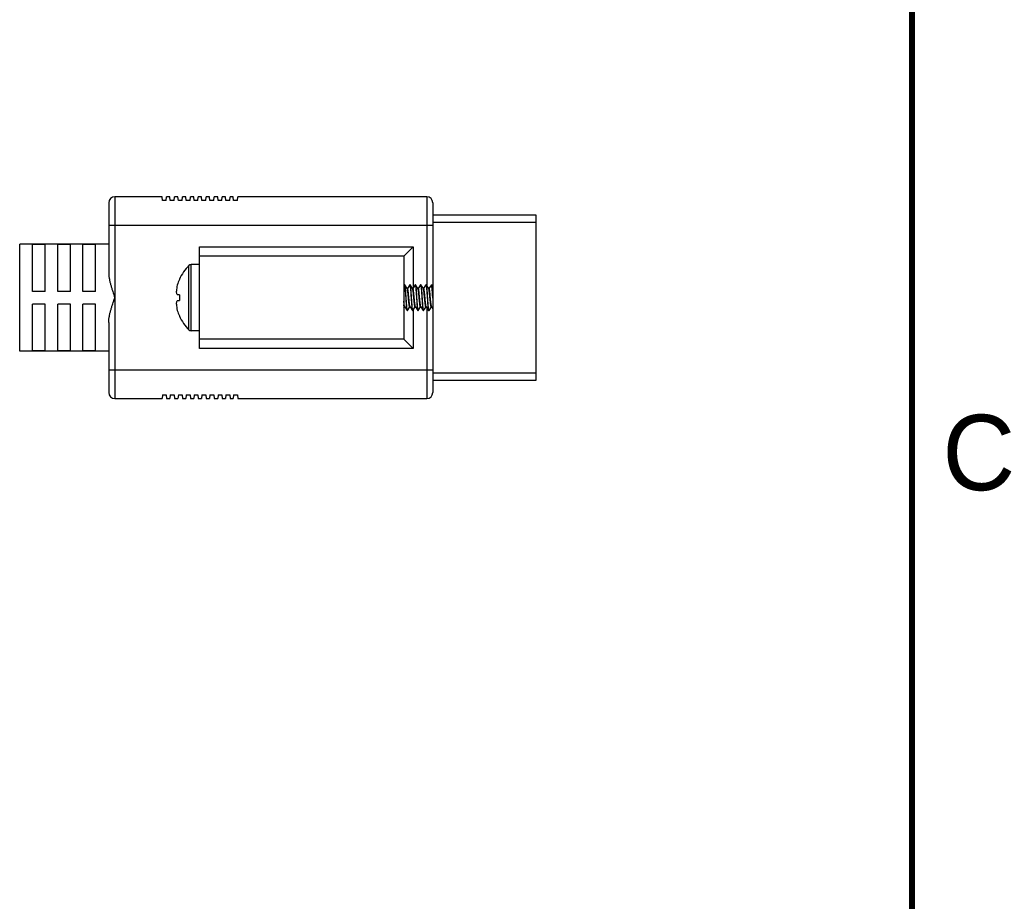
# Model space of a CAD drawing. Header units: inches. Extents: x 0 to 34, y 0 to 22.
# Tile 23 of 25: x 30.5 to 33.8, y 12.3 to 15.2. Entities that reach past the tile are written whole.
import ezdxf

# ---------------------------------------------------------------- set-up
doc = ezdxf.new("R2010")
doc.units = ezdxf.units.IN
doc.header["$MEASUREMENT"] = 0
doc.layers.add('OBJ', color=1, linetype='Continuous')
doc.styles.add('TEXTSTYLE_2', font='txt')

msp = doc.modelspace()

# ---------------------------------------------------------------- linework, layer by layer
at = {"color": 7, "linetype": 'Continuous', "const_width": 0.02}
msp.add_lwpolyline([(33.5, 0.5), (33.5, 21.5)], dxfattribs=at)
at = {"layer": 'OBJ'}
for p, q in [((30.8554, 14.5997), (30.8554, 13.9304)), ((31.0122, 14.5997), (30.8554, 14.5997)), ((31.0133, 14.5867), (31.0122, 14.5997)), ((31.0264, 14.5867), (31.0275, 14.5997)), ((31.0384, 14.5997), (31.0275, 14.5997)), ((31.0395, 14.5867), (31.0384, 14.5997)), ((31.0526, 14.5867), (31.0537, 14.5997)), ((31.0651, 14.5997), (31.0537, 14.5997)), ((31.0663, 14.5867), (31.0651, 14.5997)), ((31.0793, 14.5867), (31.0805, 14.5997)), ((31.091, 14.5997), (31.0805, 14.5997)), ((31.0921, 14.5867), (31.091, 14.5997)), ((31.1052, 14.5867), (31.1063, 14.5997)), ((31.1172, 14.5997), (31.1063, 14.5997)), ((31.1184, 14.5867), (31.1172, 14.5997)), ((31.1314, 14.5867), (31.1325, 14.5997)), ((31.1435, 14.5997), (31.1325, 14.5997)), ((31.1447, 14.5867), (31.1435, 14.5997)), ((31.1577, 14.5867), (31.1589, 14.5997)), ((31.1699, 14.5997), (31.1589, 14.5997)), ((31.171, 14.5867), (31.1699, 14.5997)), ((31.1841, 14.5867), (31.1852, 14.5997)), ((31.1968, 14.5997), (31.1852, 14.5997)), ((31.1979, 14.5867), (31.1968, 14.5997)), ((31.2109, 14.5867), (31.2121, 14.5997)), ((31.2226, 14.5997), (31.2121, 14.5997)), ((31.2238, 14.5867), (31.2226, 14.5997)), ((31.2368, 14.5867), (31.238, 14.5997)), ((31.2485, 14.5997), (31.238, 14.5997)), ((31.2496, 14.5867), (31.2485, 14.5997)), ((31.2627, 14.5867), (31.2638, 14.5997)), ((31.8902, 14.5997), (31.2638, 14.5997)), ((31.8902, 14.5997), (31.8902, 14.3054)), ((30.8354, 14.5797), (30.8354, 14.3468)), ((31.0264, 14.5867), (31.0133, 14.5867)), ((31.0526, 14.5867), (31.0395, 14.5867)), ((31.0793, 14.5867), (31.0663, 14.5867)), ((31.1052, 14.5867), (31.0921, 14.5867)), ((31.1314, 14.5867), (31.1184, 14.5867)), ((31.1577, 14.5867), (31.1447, 14.5867)), ((31.1841, 14.5867), (31.171, 14.5867)), ((31.2109, 14.5867), (31.1979, 14.5867)), ((31.2368, 14.5867), (31.2238, 14.5867)), ((31.2627, 14.5867), (31.2496, 14.5867)), ((31.9102, 14.5797), (31.9102, 14.3021)), ((32.2528, 14.5386), (31.9102, 14.5386)), ((32.2528, 13.9914), (32.2528, 14.5386)), ((31.9102, 14.5047), (30.8354, 14.5047)), ((31.9102, 14.515), (32.2528, 14.515)), ((30.5401, 14.0878), (30.5401, 14.4422)), ((30.8354, 14.4422), (30.5401, 14.4422)), ((30.5821, 14.286), (30.5821, 14.4414)), ((30.6241, 14.4414), (30.5821, 14.4414)), ((30.6241, 14.286), (30.6241, 14.4414)), ((30.6661, 14.286), (30.6661, 14.4414)), ((30.7081, 14.4414), (30.6661, 14.4414)), ((30.7081, 14.286), (30.7081, 14.4414)), ((30.7501, 14.286), (30.7501, 14.4414)), ((30.7921, 14.4414), (30.7501, 14.4414)), ((30.7921, 14.286), (30.7921, 14.4414)), ((31.1366, 14.0962), (31.1366, 14.4338)), ((31.1366, 14.4338), (31.8451, 14.4338)), ((31.8141, 14.4028), (31.8451, 14.4338)), ((31.8451, 14.4338), (31.8451, 14.2971)), ((31.8141, 14.4028), (31.1366, 14.4028)), ((31.8141, 14.4028), (31.8141, 14.1272)), ((31.1016, 14.1583), (31.1016, 14.3717)), ((31.1366, 14.3745), (31.1086, 14.3745)), ((31.1086, 14.1555), (31.1086, 14.3745)), ((31.0699, 14.3259), (31.0697, 14.326)), ((31.8161, 14.3078), (31.8141, 14.3045)), ((31.8161, 14.3078), (31.8164, 14.308)), ((31.817, 14.308), (31.8164, 14.308)), ((31.8164, 14.308), (31.8166, 14.3079)), ((31.8166, 14.3079), (31.8169, 14.3073)), ((31.8173, 14.3078), (31.817, 14.308)), ((31.8254, 14.2951), (31.8173, 14.3078)), ((31.834, 14.3078), (31.8259, 14.2951)), ((31.834, 14.3078), (31.8343, 14.308)), ((31.8349, 14.308), (31.8343, 14.308)), ((31.8343, 14.308), (31.8345, 14.3079)), ((31.8345, 14.3079), (31.8348, 14.3073)), ((31.8352, 14.3078), (31.8349, 14.308)), ((31.8432, 14.2951), (31.8352, 14.3078)), ((31.8518, 14.3078), (31.8438, 14.2951)), ((31.8518, 14.3078), (31.8521, 14.308)), ((31.8527, 14.308), (31.8521, 14.308)), ((31.8521, 14.308), (31.8523, 14.3079)), ((31.8523, 14.3079), (31.8527, 14.3073)), ((31.853, 14.3078), (31.8527, 14.308)), ((31.8611, 14.2951), (31.853, 14.3078)), ((31.8697, 14.3078), (31.8616, 14.2951)), ((31.8697, 14.3078), (31.87, 14.308)), ((31.8706, 14.308), (31.87, 14.308)), ((31.87, 14.308), (31.8702, 14.3079)), ((31.8702, 14.3079), (31.8705, 14.3073)), ((31.8709, 14.3078), (31.8706, 14.308)), ((31.8789, 14.2951), (31.8709, 14.3078)), ((31.8876, 14.3078), (31.8795, 14.2951)), ((31.8876, 14.3078), (31.8878, 14.308)), ((31.8885, 14.308), (31.8878, 14.308)), ((31.8878, 14.308), (31.8881, 14.3079)), ((31.8881, 14.3079), (31.8884, 14.3073)), ((31.8888, 14.3078), (31.8885, 14.308)), ((31.8968, 14.2951), (31.8888, 14.3078)), ((31.9054, 14.3078), (31.8974, 14.2951)), ((31.9057, 14.308), (31.9054, 14.3078)), ((31.9057, 14.308), (31.9063, 14.308)), ((31.9062, 14.3074), (31.9057, 14.308)), ((31.9063, 14.308), (31.9066, 14.3078)), ((31.9109, 14.301), (31.9066, 14.3078)), ((30.6241, 14.286), (30.5821, 14.286)), ((30.7081, 14.286), (30.6661, 14.286)), ((30.7921, 14.286), (30.7501, 14.286)), ((31.0697, 14.2745), (31.063, 14.2745)), ((31.0699, 14.2745), (31.0697, 14.2745)), ((31.8254, 14.2951), (31.8254, 14.2951)), ((31.8432, 14.295), (31.8432, 14.2951)), ((31.8437, 14.295), (31.8433, 14.295)), ((31.8433, 14.2949), (31.8433, 14.295)), ((31.8438, 14.295), (31.8437, 14.295)), ((31.8611, 14.295), (31.8611, 14.2951)), ((31.8612, 14.2949), (31.8611, 14.295)), ((31.8616, 14.295), (31.8612, 14.295)), ((31.8616, 14.295), (31.8616, 14.295)), ((31.8793, 14.295), (31.879, 14.2951)), ((31.8795, 14.2951), (31.8793, 14.295)), ((31.897, 14.295), (31.8968, 14.2951)), ((31.9109, 14.301), (31.9109, 14.2277)), ((30.5821, 14.0886), (30.5821, 14.244)), ((30.6241, 14.244), (30.5821, 14.244)), ((30.6241, 14.0886), (30.6241, 14.244)), ((30.6661, 14.0886), (30.6661, 14.244)), ((30.7081, 14.244), (30.6661, 14.244)), ((30.7081, 14.0886), (30.7081, 14.244)), ((30.7501, 14.0886), (30.7501, 14.244)), ((30.7921, 14.244), (30.7501, 14.244)), ((30.7921, 14.0886), (30.7921, 14.244)), ((31.063, 14.2555), (31.0697, 14.2555)), ((31.0697, 14.2555), (31.0699, 14.2555)), ((31.8141, 14.2312), (31.8164, 14.235)), ((31.8164, 14.2349), (31.8165, 14.235)), ((31.8165, 14.235), (31.8168, 14.235)), ((31.817, 14.235), (31.8168, 14.2353)), ((31.817, 14.235), (31.8251, 14.2222)), ((31.8251, 14.2222), (31.8253, 14.222)), ((31.8253, 14.222), (31.826, 14.222)), ((31.826, 14.222), (31.8255, 14.2225)), ((31.8263, 14.2222), (31.826, 14.222)), ((31.8263, 14.2222), (31.8343, 14.235)), ((31.8343, 14.2349), (31.8347, 14.235)), ((31.8343, 14.2349), (31.8343, 14.2349)), ((31.8349, 14.235), (31.8346, 14.2354)), ((31.8347, 14.235), (31.8347, 14.235)), ((31.8347, 14.235), (31.8349, 14.2349)), ((31.8349, 14.235), (31.8429, 14.2222)), ((31.8429, 14.2222), (31.8432, 14.222)), ((31.8432, 14.222), (31.8438, 14.222)), ((31.8436, 14.2221), (31.8433, 14.2227)), ((31.8438, 14.222), (31.8436, 14.2221)), ((31.8441, 14.2222), (31.8438, 14.222)), ((31.8441, 14.2222), (31.8522, 14.235)), ((31.8451, 14.2238), (31.8451, 14.0962)), ((31.8522, 14.235), (31.8522, 14.235)), ((31.8527, 14.235), (31.8525, 14.2355)), ((31.8526, 14.235), (31.8527, 14.2349)), ((31.8527, 14.235), (31.8608, 14.2222)), ((31.8608, 14.2222), (31.8611, 14.222)), ((31.8615, 14.2221), (31.8611, 14.2227)), ((31.8611, 14.222), (31.8617, 14.222)), ((31.8617, 14.222), (31.8615, 14.2221)), ((31.862, 14.2222), (31.8617, 14.222)), ((31.862, 14.2222), (31.87, 14.235)), ((31.8706, 14.235), (31.8705, 14.2351)), ((31.8705, 14.235), (31.8706, 14.2349)), ((31.8706, 14.235), (31.8786, 14.2222)), ((31.8786, 14.2222), (31.8789, 14.222)), ((31.8789, 14.222), (31.8795, 14.222)), ((31.8793, 14.2221), (31.879, 14.2226)), ((31.8795, 14.222), (31.8793, 14.2221)), ((31.8798, 14.2222), (31.8795, 14.222)), ((31.8798, 14.2222), (31.8879, 14.235)), ((31.8879, 14.235), (31.8877, 14.2348)), ((31.8878, 14.2349), (31.8878, 14.2349)), ((31.8879, 14.2349), (31.8883, 14.235)), ((31.8879, 14.235), (31.8879, 14.235)), ((31.8883, 14.235), (31.8884, 14.2349)), ((31.8884, 14.235), (31.8965, 14.2222)), ((31.8902, 14.2321), (31.8902, 13.9304)), ((31.8965, 14.2222), (31.8968, 14.222)), ((31.8968, 14.222), (31.8974, 14.222)), ((31.8972, 14.2221), (31.8969, 14.2227)), ((31.8974, 14.222), (31.8972, 14.2221)), ((31.8974, 14.222), (31.8977, 14.2222)), ((31.8977, 14.2222), (31.9057, 14.2349)), ((31.9057, 14.235), (31.9053, 14.2346)), ((31.9057, 14.2349), (31.9061, 14.235)), ((31.9057, 14.2349), (31.9057, 14.2349)), ((31.9061, 14.235), (31.9063, 14.2349)), ((31.9063, 14.235), (31.9062, 14.2351)), ((31.9063, 14.2349), (31.9063, 14.235)), ((31.9063, 14.235), (31.9109, 14.2277)), ((31.9102, 14.2287), (31.9102, 13.9504)), ((30.8354, 14.1832), (30.8354, 13.9504)), ((31.0697, 14.204), (31.0699, 14.2042)), ((31.1366, 14.1555), (31.1086, 14.1555)), ((31.8141, 14.1272), (31.1366, 14.1272)), ((31.8451, 14.0962), (31.8141, 14.1272)), ((30.8354, 14.0878), (30.5401, 14.0878)), ((30.6241, 14.0886), (30.5821, 14.0886)), ((30.7081, 14.0886), (30.6661, 14.0886)), ((30.7921, 14.0886), (30.7501, 14.0886)), ((31.8451, 14.0962), (31.1366, 14.0962)), ((30.8354, 14.0254), (31.9102, 14.0254)), ((32.2528, 14.015), (31.9102, 14.015)), ((31.9102, 13.9914), (32.2528, 13.9914)), ((30.8554, 13.9304), (31.0122, 13.9304)), ((31.0133, 13.9434), (31.0122, 13.9304)), ((31.0133, 13.9434), (31.0264, 13.9434)), ((31.0264, 13.9434), (31.0275, 13.9304)), ((31.0275, 13.9304), (31.0384, 13.9304)), ((31.0395, 13.9434), (31.0384, 13.9304)), ((31.0395, 13.9434), (31.0526, 13.9434)), ((31.0526, 13.9434), (31.0537, 13.9304)), ((31.0537, 13.9304), (31.0651, 13.9304)), ((31.0663, 13.9434), (31.0651, 13.9304)), ((31.0663, 13.9434), (31.0793, 13.9434)), ((31.0793, 13.9434), (31.0805, 13.9304)), ((31.0805, 13.9304), (31.091, 13.9304)), ((31.0921, 13.9434), (31.091, 13.9304)), ((31.0921, 13.9434), (31.1052, 13.9434)), ((31.1052, 13.9434), (31.1063, 13.9304)), ((31.1063, 13.9304), (31.1172, 13.9304)), ((31.1184, 13.9434), (31.1172, 13.9304)), ((31.1184, 13.9434), (31.1314, 13.9434)), ((31.1314, 13.9434), (31.1325, 13.9304)), ((31.1325, 13.9304), (31.1435, 13.9304)), ((31.1447, 13.9434), (31.1435, 13.9304)), ((31.1447, 13.9434), (31.1577, 13.9434)), ((31.1577, 13.9434), (31.1589, 13.9304)), ((31.1589, 13.9304), (31.1699, 13.9304)), ((31.171, 13.9434), (31.1699, 13.9304)), ((31.171, 13.9434), (31.1841, 13.9434)), ((31.1841, 13.9434), (31.1852, 13.9304)), ((31.1852, 13.9304), (31.1968, 13.9304)), ((31.1979, 13.9434), (31.1968, 13.9304)), ((31.1979, 13.9434), (31.2109, 13.9434)), ((31.2109, 13.9434), (31.2121, 13.9304)), ((31.2121, 13.9304), (31.2226, 13.9304)), ((31.2238, 13.9434), (31.2226, 13.9304)), ((31.2238, 13.9434), (31.2368, 13.9434)), ((31.2368, 13.9434), (31.238, 13.9304)), ((31.238, 13.9304), (31.2485, 13.9304)), ((31.2496, 13.9434), (31.2485, 13.9304)), ((31.2496, 13.9434), (31.2627, 13.9434)), ((31.2627, 13.9434), (31.2638, 13.9304)), ((31.2638, 13.9304), (31.8902, 13.9304))]:
    msp.add_line(p, q, dxfattribs=at)
for points in [[(31.8259, 14.2951), (31.8259, 14.2951), (31.8254, 14.2951)], [(31.8974, 14.2951), (31.8972, 14.295), (31.897, 14.295)], [(31.8168, 14.235), (31.817, 14.2349), (31.817, 14.235)], [(31.8522, 14.2349), (31.8521, 14.2349), (31.8526, 14.235)], [(31.87, 14.2349), (31.87, 14.2349), (31.8705, 14.235)]]:
    msp.add_lwpolyline(points, dxfattribs=at)
for centre, radius, start, end in [((30.8554, 14.5797), 0.02, 90, 180), ((31.8902, 14.5797), 0.02, 0, 90), ((31.2055, 14.265), 0.1489, 134.2298, 155.8089), ((31.1086, 14.3645), 0.01, 90, 134.2298), ((31.17, 14.2795), 0.1105, 165.6044, 176.4328), ((31.2055, 14.265), 0.1486, 156.0708, 163.5774), ((31.2063, 14.265), 0.1493, 155.949, 156.1993), ((31.2395, 14.265), 0.1698, 176.8012, 183.1988), ((31.8416, 14.294), 0.0019, 31.0373, 31.771), ((31.8595, 14.294), 0.0019, 31.0238, 31.7883), ((31.8952, 14.294), 0.00194, 30.3063, 32.3739), ((31.8948, 14.2938), 0.00231, 28.4722, 30.2816), ((31.17, 14.2505), 0.1105, 183.5672, 194.3956), ((35.6312, 14.5078), 3.729, 183.7622, 183.9016), ((31.2055, 14.265), 0.1486, 196.4226, 203.9292), ((31.9084, 14.2362), 0.00245, 208.3979, 208.9223), ((31.2063, 14.265), 0.1493, 203.8007, 204.051), ((31.2055, 14.265), 0.1489, 204.1911, 225.7702), ((31.1086, 14.1655), 0.01, 225.7702, 270), ((30.8554, 13.9504), 0.02, 180, 270), ((31.8902, 13.9504), 0.02, 270, 0)]:
    msp.add_arc(centre, radius, start, end, dxfattribs=at)
for points, knots in [([(30.8354, 14.3468), (30.8354, 14.3435), (30.8357, 14.3385), (30.8366, 14.3319), (30.8375, 14.3268), (30.8385, 14.3218), (30.84, 14.3149), (30.8423, 14.3064), (30.8453, 14.2961), (30.8496, 14.2823), (30.8531, 14.2719), (30.8554, 14.265)], [0, 0, 0, 0, 0.11685, 0.176622, 0.237148, 0.29838, 0.36025, 0.48563, 0.612756, 0.741154, 1, 1, 1, 1]), ([(31.8169, 14.3073), (31.817, 14.3072), (31.8171, 14.3069), (31.8172, 14.3064), (31.8173, 14.3058), (31.8175, 14.3049), (31.8177, 14.3036), (31.818, 14.3018), (31.8182, 14.2997), (31.8185, 14.2973), (31.8187, 14.2946), (31.8191, 14.2907), (31.8195, 14.2852), (31.82, 14.2783), (31.8205, 14.2709), (31.821, 14.2633), (31.8215, 14.2558), (31.822, 14.2486), (31.8224, 14.2429), (31.8228, 14.2386), (31.823, 14.2357), (31.8233, 14.233), (31.8235, 14.2306), (31.8238, 14.2285), (31.824, 14.2266), (31.8242, 14.2252), (31.8244, 14.2243), (31.8245, 14.2237), (31.8247, 14.2232), (31.8248, 14.2228), (31.8249, 14.2225), (31.825, 14.2223), (31.8251, 14.2222)], [0, 0, 0, 0, 0.004819, 0.010572, 0.017258, 0.024871, 0.042842, 0.064362, 0.089281, 0.117406, 0.148522, 0.182384, 0.257276, 0.339728, 0.42714, 0.516748, 0.605726, 0.691271, 0.770682, 0.807296, 0.841457, 0.872899, 0.901376, 0.926672, 0.948588, 0.966971, 0.974796, 0.981694, 0.98766, 0.992692, 0.996797, 1, 1, 1, 1]), ([(31.8242, 14.2302), (31.824, 14.2316), (31.8237, 14.2346), (31.8233, 14.2395), (31.8229, 14.2449), (31.8224, 14.2508), (31.822, 14.257), (31.8216, 14.2633), (31.8212, 14.2697), (31.8208, 14.2761), (31.8203, 14.2821), (31.8199, 14.2878), (31.8196, 14.2922), (31.8193, 14.2955), (31.819, 14.2976), (31.8188, 14.2996), (31.8186, 14.3015), (31.8184, 14.3031), (31.8182, 14.3044), (31.818, 14.3056), (31.8178, 14.3064), (31.8177, 14.307), (31.8176, 14.3073), (31.8174, 14.3076), (31.8174, 14.3077), (31.8173, 14.3078)], [0, 0, 0, 0, 0.05396, 0.116774, 0.187023, 0.263143, 0.343416, 0.426036, 0.509143, 0.590869, 0.669373, 0.74289, 0.809769, 0.840244, 0.868513, 0.894418, 0.917819, 0.938586, 0.956612, 0.971808, 0.984108, 0.989164, 0.993491, 0.997095, 1, 1, 1, 1]), ([(31.8348, 14.3073), (31.8348, 14.3072), (31.8349, 14.307), (31.835, 14.3065), (31.8352, 14.3057), (31.8354, 14.3046), (31.8356, 14.3033), (31.8358, 14.3017), (31.8361, 14.2993), (31.8365, 14.2959), (31.8369, 14.2913), (31.8373, 14.2861), (31.8377, 14.2805), (31.8381, 14.2745), (31.8385, 14.2684), (31.8389, 14.2621), (31.8393, 14.256), (31.8398, 14.25), (31.8402, 14.2444), (31.8406, 14.2391), (31.841, 14.2345), (31.8413, 14.2316), (31.8414, 14.2302)], [0, 0, 0, 0, 0.004186, 0.009062, 0.020883, 0.035445, 0.052692, 0.072543, 0.094904, 0.146677, 0.206944, 0.274446, 0.347757, 0.425332, 0.505531, 0.586657, 0.666995, 0.744848, 0.818569, 0.886593, 0.947503, 1, 1, 1, 1]), ([(31.8433, 14.2227), (31.8432, 14.2229), (31.8432, 14.2231), (31.843, 14.2236), (31.8429, 14.2242), (31.8427, 14.2251), (31.8425, 14.2264), (31.8423, 14.2282), (31.842, 14.2303), (31.8418, 14.2327), (31.8415, 14.2354), (31.8412, 14.2393), (31.8407, 14.2448), (31.8402, 14.2517), (31.8397, 14.2591), (31.8392, 14.2667), (31.8387, 14.2742), (31.8382, 14.2814), (31.8378, 14.2872), (31.8375, 14.2914), (31.8372, 14.2943), (31.837, 14.297), (31.8367, 14.2994), (31.8365, 14.3016), (31.8362, 14.3034), (31.836, 14.3048), (31.8358, 14.3057), (31.8357, 14.3063), (31.8356, 14.3068), (31.8355, 14.3072), (31.8353, 14.3075), (31.8352, 14.3077), (31.8352, 14.3078)], [0, 0, 0, 0, 0.004821, 0.010576, 0.017263, 0.024878, 0.042852, 0.064375, 0.089296, 0.117423, 0.148541, 0.182405, 0.257296, 0.339743, 0.427149, 0.516754, 0.605732, 0.691277, 0.770687, 0.8073, 0.84146, 0.872902, 0.901377, 0.926672, 0.948588, 0.966971, 0.974796, 0.981694, 0.98766, 0.992693, 0.996797, 1, 1, 1, 1]), ([(31.8527, 14.3073), (31.8527, 14.3071), (31.8528, 14.3069), (31.8529, 14.3064), (31.853, 14.3058), (31.8532, 14.3049), (31.8534, 14.3036), (31.8537, 14.3018), (31.8539, 14.2996), (31.8542, 14.2973), (31.8544, 14.2946), (31.8548, 14.2906), (31.8552, 14.2852), (31.8557, 14.2782), (31.8562, 14.2709), (31.8567, 14.2633), (31.8572, 14.2558), (31.8577, 14.2486), (31.8581, 14.2428), (31.8585, 14.2386), (31.8587, 14.2357), (31.859, 14.233), (31.8592, 14.2306), (31.8595, 14.2285), (31.8597, 14.2266), (31.8599, 14.2252), (31.8601, 14.2243), (31.8602, 14.2237), (31.8604, 14.2232), (31.8605, 14.2228), (31.8606, 14.2225), (31.8607, 14.2223), (31.8608, 14.2222)], [0, 0, 0, 0, 0.004846, 0.010625, 0.017336, 0.024974, 0.042991, 0.064552, 0.089506, 0.11766, 0.148801, 0.182684, 0.257601, 0.340058, 0.427455, 0.517034, 0.605976, 0.691474, 0.770835, 0.807425, 0.841562, 0.872984, 0.901442, 0.92672, 0.948621, 0.966992, 0.974811, 0.981704, 0.987667, 0.992696, 0.996798, 1, 1, 1, 1]), ([(31.8611, 14.2227), (31.8611, 14.2229), (31.861, 14.2231), (31.8609, 14.2236), (31.8608, 14.2242), (31.8606, 14.2251), (31.8604, 14.2264), (31.8601, 14.2282), (31.8599, 14.2303), (31.8596, 14.2327), (31.8594, 14.2354), (31.859, 14.2393), (31.8586, 14.2448), (31.8581, 14.2517), (31.8576, 14.2591), (31.8571, 14.2667), (31.8566, 14.2742), (31.8561, 14.2814), (31.8557, 14.2872), (31.8553, 14.2914), (31.8551, 14.2943), (31.8548, 14.297), (31.8546, 14.2994), (31.8543, 14.3016), (31.8541, 14.3034), (31.8539, 14.3048), (31.8537, 14.3057), (31.8536, 14.3063), (31.8534, 14.3068), (31.8533, 14.3072), (31.8532, 14.3075), (31.8531, 14.3077), (31.853, 14.3078)], [0, 0, 0, 0, 0.004819, 0.010572, 0.017258, 0.024871, 0.042841, 0.064362, 0.089281, 0.117405, 0.148521, 0.182383, 0.257275, 0.339727, 0.427139, 0.516747, 0.605726, 0.69127, 0.770682, 0.807296, 0.841456, 0.872899, 0.901376, 0.926671, 0.948588, 0.966971, 0.974795, 0.981694, 0.98766, 0.992692, 0.996797, 1, 1, 1, 1]), ([(31.8705, 14.3073), (31.8706, 14.3071), (31.8707, 14.3069), (31.8708, 14.3064), (31.8709, 14.3058), (31.8711, 14.3049), (31.8713, 14.3036), (31.8715, 14.3018), (31.8718, 14.2997), (31.872, 14.2973), (31.8723, 14.2946), (31.8726, 14.2906), (31.8731, 14.2852), (31.8736, 14.2783), (31.8741, 14.2709), (31.8746, 14.2633), (31.8751, 14.2558), (31.8756, 14.2486), (31.876, 14.2428), (31.8763, 14.2386), (31.8766, 14.2357), (31.8768, 14.233), (31.8771, 14.2306), (31.8773, 14.2285), (31.8776, 14.2266), (31.8778, 14.2252), (31.878, 14.2243), (31.8781, 14.2237), (31.8782, 14.2232), (31.8784, 14.2228), (31.8785, 14.2225), (31.8786, 14.2223), (31.8786, 14.2222)], [0, 0, 0, 0, 0.004836, 0.010604, 0.017305, 0.024933, 0.042931, 0.064476, 0.089416, 0.117558, 0.148689, 0.182564, 0.25747, 0.339923, 0.427322, 0.516912, 0.605871, 0.691393, 0.770776, 0.807375, 0.841521, 0.872951, 0.901416, 0.926701, 0.948609, 0.966984, 0.974805, 0.9817, 0.987664, 0.992695, 0.996798, 1, 1, 1, 1]), ([(31.8742, 14.2783), (31.874, 14.2802), (31.8738, 14.2839), (31.8734, 14.2892), (31.873, 14.2933), (31.8727, 14.2963), (31.8725, 14.2984), (31.8723, 14.3002), (31.8721, 14.3019), (31.8719, 14.3034), (31.8717, 14.3047), (31.8715, 14.3057), (31.8714, 14.3065), (31.8712, 14.307), (31.8711, 14.3073), (31.871, 14.3076), (31.8709, 14.3077), (31.8709, 14.3078)], [0, 0, 0, 0, 0.193289, 0.373428, 0.536612, 0.610816, 0.679574, 0.742537, 0.799395, 0.849859, 0.8937, 0.930716, 0.960771, 0.973173, 0.983827, 0.992752, 1, 1, 1, 1]), ([(31.8884, 14.3073), (31.8884, 14.3072), (31.8885, 14.307), (31.8886, 14.3066), (31.8888, 14.3058), (31.8889, 14.3049), (31.8891, 14.3037), (31.8893, 14.3024), (31.8896, 14.3002), (31.8899, 14.2972), (31.8903, 14.2931), (31.8907, 14.2886), (31.891, 14.2836), (31.8913, 14.2801), (31.8914, 14.2783)], [0, 0, 0, 0, 0.010198, 0.021951, 0.050132, 0.084514, 0.124995, 0.17141, 0.22358, 0.344245, 0.484885, 0.642973, 0.815757, 1, 1, 1, 1]), ([(31.8969, 14.2227), (31.8968, 14.2229), (31.8967, 14.2231), (31.8966, 14.2236), (31.8965, 14.2242), (31.8963, 14.2251), (31.8961, 14.2264), (31.8958, 14.2282), (31.8956, 14.2303), (31.8953, 14.2327), (31.8951, 14.2354), (31.8947, 14.2393), (31.8943, 14.2448), (31.8938, 14.2517), (31.8933, 14.2591), (31.8928, 14.2667), (31.8923, 14.2742), (31.8918, 14.2814), (31.8914, 14.2872), (31.891, 14.2914), (31.8908, 14.2943), (31.8905, 14.297), (31.8903, 14.2994), (31.89, 14.3016), (31.8898, 14.3034), (31.8896, 14.3048), (31.8894, 14.3057), (31.8893, 14.3063), (31.8891, 14.3068), (31.889, 14.3072), (31.8889, 14.3075), (31.8888, 14.3077), (31.8888, 14.3078)], [0, 0, 0, 0, 0.004824, 0.010581, 0.017271, 0.024889, 0.042868, 0.064396, 0.089322, 0.117453, 0.148574, 0.182441, 0.257336, 0.339784, 0.42719, 0.516794, 0.605768, 0.691305, 0.770705, 0.807314, 0.841471, 0.872911, 0.901385, 0.926679, 0.948594, 0.966975, 0.974799, 0.981696, 0.987662, 0.992693, 0.996797, 1, 1, 1, 1]), ([(31.9103, 14.2631), (31.9101, 14.2657), (31.9098, 14.2708), (31.9093, 14.2783), (31.9089, 14.2842), (31.9085, 14.2888), (31.9083, 14.2919), (31.908, 14.2948), (31.9077, 14.2974), (31.9075, 14.2998), (31.9072, 14.302), (31.907, 14.3038), (31.9068, 14.3051), (31.9066, 14.306), (31.9065, 14.3065), (31.9063, 14.307), (31.9062, 14.3072), (31.9062, 14.3074)], [0, 0, 0, 0, 0.17428, 0.344317, 0.504608, 0.579466, 0.649987, 0.7156, 0.775783, 0.83005, 0.877982, 0.919198, 0.953405, 0.967802, 0.98037, 0.991101, 1, 1, 1, 1]), ([(31.9066, 14.3078), (31.9067, 14.3077), (31.9068, 14.3075), (31.9069, 14.3071), (31.907, 14.3067), (31.9072, 14.3061), (31.9073, 14.3055), (31.9075, 14.3045), (31.9077, 14.303), (31.908, 14.301), (31.9082, 14.2986), (31.9085, 14.2959), (31.9088, 14.293), (31.909, 14.2898), (31.9094, 14.2852), (31.9098, 14.2789), (31.9104, 14.2712), (31.9107, 14.2659), (31.9109, 14.2632)], [0, 0, 0, 0, 0.006506, 0.01494, 0.025353, 0.037757, 0.052148, 0.068511, 0.107024, 0.153006, 0.206073, 0.265775, 0.33159, 0.402944, 0.47921, 0.643752, 0.819413, 1, 1, 1, 1]), ([(31.063, 14.2745), (31.0625, 14.2755), (31.0618, 14.2774), (31.0608, 14.2804), (31.0601, 14.2834), (31.0598, 14.2854), (31.0597, 14.2864)], [0, 0, 0, 0, 0.256386, 0.507799, 0.755293, 1, 1, 1, 1]), ([(31.8321, 14.2404), (31.8319, 14.2414), (31.8316, 14.2435), (31.8312, 14.2468), (31.8308, 14.2506), (31.8304, 14.2546), (31.83, 14.2589), (31.8296, 14.2633), (31.8292, 14.2678), (31.8287, 14.2722), (31.8283, 14.2764), (31.8279, 14.2804), (31.8275, 14.2841), (31.8271, 14.2869), (31.8269, 14.2889), (31.8267, 14.2902), (31.8264, 14.2914), (31.8262, 14.2924), (31.826, 14.2933), (31.8258, 14.294), (31.8256, 14.2945), (31.8255, 14.2949), (31.8254, 14.295), (31.8254, 14.2951)], [0, 0, 0, 0, 0.053119, 0.114765, 0.183583, 0.258129, 0.336791, 0.417869, 0.499614, 0.580258, 0.658058, 0.731336, 0.798517, 0.858163, 0.884759, 0.909015, 0.93081, 0.950034, 0.966603, 0.98046, 0.991574, 0.996116, 1, 1, 1, 1]), ([(31.8335, 14.2404), (31.8334, 14.2409), (31.8332, 14.242), (31.8329, 14.2444), (31.8325, 14.2478), (31.8321, 14.2521), (31.8316, 14.2568), (31.8311, 14.2617), (31.8307, 14.2667), (31.8302, 14.2716), (31.8297, 14.2764), (31.8293, 14.2802), (31.829, 14.2831), (31.8288, 14.285), (31.8285, 14.2868), (31.8283, 14.2885), (31.8281, 14.29), (31.8278, 14.2914), (31.8276, 14.2925), (31.8274, 14.2934), (31.8272, 14.2939), (31.8271, 14.2943), (31.827, 14.2946), (31.8269, 14.2949), (31.8268, 14.2951), (31.8267, 14.2952), (31.8265, 14.2953), (31.8264, 14.2954), (31.8263, 14.2954), (31.8263, 14.2954), (31.8262, 14.2953), (31.826, 14.2952), (31.826, 14.2951), (31.8259, 14.2951)], [0, 0, 0, 0, 0.028189, 0.059205, 0.128782, 0.206828, 0.291244, 0.37972, 0.46984, 0.559138, 0.645171, 0.72559, 0.763004, 0.798209, 0.830969, 0.861066, 0.888296, 0.912491, 0.933494, 0.951192, 0.958778, 0.965513, 0.971397, 0.976442, 0.980671, 0.984129, 0.986906, 0.989185, 0.990239, 0.991299, 0.993619, 0.996463, 1, 1, 1, 1]), ([(31.8516, 14.2346), (31.8516, 14.2347), (31.8515, 14.2347), (31.8514, 14.2349), (31.8512, 14.2351), (31.8511, 14.2354), (31.851, 14.2357), (31.8509, 14.2361), (31.8507, 14.2365), (31.8505, 14.2373), (31.8503, 14.2383), (31.8501, 14.2397), (31.8498, 14.2414), (31.8496, 14.2432), (31.8493, 14.2452), (31.8489, 14.2482), (31.8485, 14.2523), (31.848, 14.2574), (31.8475, 14.2628), (31.847, 14.2683), (31.8465, 14.2737), (31.846, 14.2788), (31.8455, 14.2827), (31.8452, 14.2857), (31.8449, 14.2876), (31.8446, 14.2893), (31.8444, 14.2909), (31.8441, 14.2922), (31.8439, 14.2932), (31.8437, 14.2938), (31.8436, 14.2942), (31.8435, 14.2946), (31.8434, 14.2948), (31.8433, 14.2949)], [0, 0, 0, 0, 0.002514, 0.005703, 0.009718, 0.01463, 0.020473, 0.027261, 0.034994, 0.043665, 0.063784, 0.087492, 0.114613, 0.14494, 0.178227, 0.214211, 0.293062, 0.37891, 0.468927, 0.560145, 0.649553, 0.7342, 0.811302, 0.846222, 0.878336, 0.907386, 0.933141, 0.955408, 0.974026, 0.981935, 0.988899, 0.994917, 1, 1, 1, 1]), ([(31.8525, 14.2355), (31.8524, 14.2356), (31.8523, 14.2359), (31.8522, 14.2363), (31.852, 14.2368), (31.8519, 14.2376), (31.8516, 14.2388), (31.8514, 14.2403), (31.8511, 14.2421), (31.8508, 14.2441), (31.8506, 14.2463), (31.8502, 14.2495), (31.8497, 14.2539), (31.8492, 14.2594), (31.8487, 14.2651), (31.8481, 14.2708), (31.8476, 14.2762), (31.8471, 14.2806), (31.8468, 14.2838), (31.8465, 14.286), (31.8462, 14.288), (31.846, 14.2898), (31.8457, 14.2913), (31.8455, 14.2924), (31.8453, 14.2932), (31.8452, 14.2937), (31.845, 14.2942), (31.8449, 14.2945), (31.8447, 14.2949), (31.8446, 14.2951), (31.8445, 14.2952), (31.8444, 14.2953), (31.8443, 14.2954), (31.8443, 14.2954), (31.8442, 14.2954), (31.8441, 14.2954), (31.8441, 14.2953), (31.844, 14.2953), (31.8439, 14.2952), (31.8438, 14.2951), (31.8438, 14.2951)], [0, 0, 0, 0, 0.00651, 0.014046, 0.022602, 0.032172, 0.054293, 0.080241, 0.10981, 0.142741, 0.178751, 0.217519, 0.301926, 0.392947, 0.487317, 0.581644, 0.67254, 0.756744, 0.795384, 0.831247, 0.86402, 0.893413, 0.919178, 0.941102, 0.950573, 0.95903, 0.966464, 0.972871, 0.978263, 0.98267, 0.986158, 0.987602, 0.988882, 0.990046, 0.991154, 0.992276, 0.99348, 0.994821, 0.996338, 1, 1, 1, 1]), ([(31.8695, 14.2347), (31.8694, 14.2347), (31.8693, 14.2348), (31.8692, 14.2349), (31.8691, 14.2352), (31.8689, 14.2355), (31.8688, 14.2358), (31.8686, 14.2364), (31.8684, 14.2373), (31.8681, 14.2385), (31.8679, 14.2399), (31.8676, 14.2416), (31.8674, 14.2434), (31.8671, 14.2454), (31.8668, 14.2484), (31.8663, 14.2525), (31.8658, 14.2576), (31.8653, 14.263), (31.8648, 14.2685), (31.8643, 14.2738), (31.8638, 14.2789), (31.8634, 14.2828), (31.863, 14.2857), (31.8628, 14.2876), (31.8625, 14.2894), (31.8622, 14.2909), (31.862, 14.2922), (31.8618, 14.2932), (31.8616, 14.2938), (31.8615, 14.2942), (31.8613, 14.2946), (31.8612, 14.2948), (31.8612, 14.2949)], [0, 0, 0, 0, 0.002689, 0.006106, 0.010367, 0.015528, 0.021618, 0.028643, 0.045489, 0.065999, 0.090042, 0.117439, 0.147984, 0.181429, 0.217514, 0.296403, 0.382094, 0.471796, 0.562583, 0.65149, 0.735618, 0.812227, 0.846926, 0.878842, 0.907721, 0.933336, 0.955498, 0.974048, 0.981937, 0.988891, 0.994909, 1, 1, 1, 1]), ([(31.8622, 14.2953), (31.8622, 14.2954), (31.8622, 14.2954), (31.8621, 14.2954), (31.862, 14.2954), (31.8619, 14.2954), (31.8619, 14.2953), (31.8618, 14.2952), (31.8617, 14.2951), (31.8616, 14.2951)], [0, 0, 0, 0, 0.111056, 0.213265, 0.313634, 0.419516, 0.537212, 0.671349, 1, 1, 1, 1]), ([(31.8705, 14.2351), (31.8704, 14.2352), (31.8703, 14.2354), (31.8702, 14.2358), (31.8701, 14.2362), (31.8699, 14.2368), (31.8697, 14.2378), (31.8694, 14.2391), (31.8692, 14.2406), (31.8689, 14.2424), (31.8687, 14.2443), (31.8683, 14.2472), (31.8679, 14.2511), (31.8674, 14.2561), (31.8669, 14.2614), (31.8664, 14.2669), (31.8658, 14.2723), (31.8653, 14.2774), (31.8649, 14.2815), (31.8646, 14.2845), (31.8643, 14.2865), (31.864, 14.2883), (31.8638, 14.29), (31.8635, 14.2914), (31.8633, 14.2927), (31.8631, 14.2936), (31.8629, 14.2942), (31.8628, 14.2945), (31.8626, 14.2948), (31.8625, 14.295), (31.8624, 14.2952), (31.8623, 14.2953), (31.8622, 14.2953)], [0, 0, 0, 0, 0.005075, 0.011073, 0.018002, 0.025863, 0.044343, 0.066422, 0.091939, 0.12071, 0.152507, 0.187081, 0.263428, 0.347295, 0.435964, 0.526558, 0.616132, 0.701779, 0.780721, 0.816873, 0.850413, 0.88108, 0.908629, 0.93285, 0.953566, 0.97064, 0.977788, 0.984002, 0.989291, 0.993679, 0.997214, 1, 1, 1, 1]), ([(31.879, 14.2226), (31.879, 14.2228), (31.8789, 14.2231), (31.8787, 14.2237), (31.8786, 14.2244), (31.8784, 14.2252), (31.8783, 14.2261), (31.8781, 14.2275), (31.8778, 14.2296), (31.8775, 14.2324), (31.8772, 14.2356), (31.8769, 14.2391), (31.8766, 14.2429), (31.8763, 14.2469), (31.8759, 14.2527), (31.8754, 14.2602), (31.8748, 14.2692), (31.8744, 14.2753), (31.8742, 14.2783)], [0, 0, 0, 0, 0.008507, 0.019075, 0.031704, 0.046382, 0.063075, 0.081742, 0.124806, 0.175105, 0.232085, 0.295102, 0.363445, 0.436337, 0.512946, 0.673792, 0.838638, 1, 1, 1, 1]), ([(31.8821, 14.2744), (31.882, 14.2757), (31.8817, 14.2782), (31.8813, 14.2818), (31.8809, 14.2851), (31.8806, 14.2881), (31.8802, 14.2902), (31.8799, 14.2917), (31.8798, 14.2926), (31.8796, 14.2934), (31.8794, 14.2941), (31.8792, 14.2946), (31.8791, 14.2949), (31.879, 14.295), (31.8789, 14.2951)], [0, 0, 0, 0, 0.187079, 0.362183, 0.521793, 0.663024, 0.783254, 0.834806, 0.880346, 0.919698, 0.952761, 0.979487, 0.990503, 1, 1, 1, 1]), ([(31.8806, 14.2945), (31.8806, 14.2946), (31.8805, 14.2948), (31.8804, 14.295), (31.8802, 14.2952), (31.8801, 14.2953), (31.8801, 14.2954), (31.88, 14.2954), (31.8799, 14.2954), (31.8798, 14.2954), (31.8798, 14.2954), (31.8797, 14.2953), (31.8796, 14.2952), (31.8795, 14.2951), (31.8795, 14.2951)], [0, 0, 0, 0, 0.202852, 0.36884, 0.500154, 0.554273, 0.601956, 0.644787, 0.684956, 0.725093, 0.767822, 0.815331, 0.869218, 1, 1, 1, 1]), ([(31.8835, 14.2744), (31.8834, 14.2756), (31.8831, 14.2779), (31.8828, 14.2812), (31.8824, 14.2843), (31.8821, 14.2871), (31.8818, 14.2892), (31.8815, 14.2907), (31.8813, 14.2917), (31.8812, 14.2925), (31.881, 14.2933), (31.8808, 14.2939), (31.8807, 14.2943), (31.8806, 14.2945)], [0, 0, 0, 0, 0.176425, 0.342877, 0.4965, 0.634987, 0.756223, 0.809771, 0.858346, 0.901775, 0.939913, 0.972672, 1, 1, 1, 1]), ([(31.8877, 14.2348), (31.8877, 14.2347), (31.8877, 14.2347), (31.8876, 14.2346), (31.8875, 14.2346), (31.8874, 14.2346), (31.8873, 14.2347), (31.8872, 14.2347), (31.8871, 14.2348), (31.887, 14.235), (31.8869, 14.2351), (31.8868, 14.2354), (31.8867, 14.2358), (31.8865, 14.2363), (31.8863, 14.237), (31.8861, 14.2378), (31.886, 14.2387), (31.8858, 14.2396), (31.8856, 14.2411), (31.8853, 14.2432), (31.8849, 14.246), (31.8846, 14.2491), (31.8842, 14.2524), (31.8839, 14.2559), (31.8835, 14.2595), (31.8832, 14.2632), (31.8827, 14.2682), (31.8823, 14.2719), (31.8821, 14.2744)], [0, 0, 0, 0, 0.002951, 0.00547, 0.007709, 0.009882, 0.012217, 0.014904, 0.018068, 0.021787, 0.026103, 0.031044, 0.042852, 0.057277, 0.074316, 0.093931, 0.116072, 0.14067, 0.167635, 0.228283, 0.297129, 0.373147, 0.455184, 0.542, 0.632273, 0.724615, 0.817624, 1, 1, 1, 1]), ([(31.8884, 14.235), (31.8884, 14.235), (31.8883, 14.2353), (31.8881, 14.2356), (31.888, 14.2361), (31.8878, 14.2366), (31.8876, 14.2373), (31.8874, 14.2383), (31.8872, 14.2397), (31.8869, 14.2417), (31.8866, 14.2439), (31.8863, 14.2464), (31.886, 14.2491), (31.8856, 14.252), (31.8852, 14.2561), (31.8847, 14.2614), (31.8841, 14.2679), (31.8837, 14.2722), (31.8835, 14.2744)], [0, 0, 0, 0, 0.008183, 0.018356, 0.030571, 0.044834, 0.061125, 0.079415, 0.121831, 0.171639, 0.228304, 0.291177, 0.359545, 0.432611, 0.509534, 0.671326, 0.837385, 1, 1, 1, 1]), ([(31.8914, 14.2783), (31.8916, 14.2752), (31.8921, 14.2689), (31.8926, 14.261), (31.893, 14.2547), (31.8933, 14.2502), (31.8936, 14.2458), (31.8939, 14.2417), (31.8943, 14.2378), (31.8946, 14.2343), (31.8949, 14.2312), (31.8952, 14.2285), (31.8955, 14.2265), (31.8957, 14.2252), (31.8958, 14.2243), (31.896, 14.2236), (31.8961, 14.223), (31.8963, 14.2226), (31.8964, 14.2224), (31.8965, 14.2223), (31.8965, 14.2222)], [0, 0, 0, 0, 0.166348, 0.336119, 0.41969, 0.501003, 0.579056, 0.652893, 0.721607, 0.784356, 0.840379, 0.888999, 0.929637, 0.946816, 0.961839, 0.974671, 0.985297, 0.993721, 0.997122, 1, 1, 1, 1]), ([(31.9053, 14.2346), (31.9052, 14.2346), (31.9051, 14.2347), (31.9051, 14.2347), (31.905, 14.2348), (31.9048, 14.235), (31.9047, 14.2353), (31.9046, 14.2356), (31.9045, 14.236), (31.9043, 14.2364), (31.9041, 14.2371), (31.9039, 14.2382), (31.9037, 14.2396), (31.9034, 14.2412), (31.9031, 14.243), (31.9029, 14.245), (31.9025, 14.248), (31.9021, 14.2521), (31.9016, 14.2573), (31.9011, 14.2627), (31.9005, 14.2683), (31.9, 14.2737), (31.8995, 14.2788), (31.8991, 14.2828), (31.8987, 14.2857), (31.8985, 14.2877), (31.8982, 14.2894), (31.8979, 14.291), (31.8977, 14.2923), (31.8975, 14.2933), (31.8973, 14.2939), (31.8971, 14.2943), (31.897, 14.2946), (31.8969, 14.2948), (31.8969, 14.2949)], [0, 0, 0, 0, 0.002368, 0.003767, 0.005348, 0.009123, 0.013791, 0.019398, 0.025961, 0.033482, 0.041958, 0.061737, 0.085174, 0.112097, 0.142296, 0.175525, 0.211514, 0.290553, 0.376782, 0.467316, 0.559122, 0.64912, 0.734294, 0.811797, 0.846852, 0.879053, 0.908131, 0.933859, 0.956032, 0.9745, 0.982309, 0.989158, 0.99505, 1, 1, 1, 1]), ([(31.9062, 14.2351), (31.9062, 14.2352), (31.9061, 14.2354), (31.9059, 14.2358), (31.9058, 14.2362), (31.9056, 14.2369), (31.9054, 14.2379), (31.9051, 14.2394), (31.9048, 14.2411), (31.9045, 14.243), (31.9043, 14.2451), (31.904, 14.2475), (31.9037, 14.2499), (31.9033, 14.2535), (31.9029, 14.2582), (31.9023, 14.264), (31.9018, 14.2698), (31.9013, 14.2754), (31.9008, 14.2799), (31.9004, 14.2833), (31.9001, 14.2855), (31.8999, 14.2876), (31.8996, 14.2895), (31.8993, 14.2911), (31.8991, 14.2923), (31.8989, 14.2931), (31.8988, 14.2936), (31.8986, 14.2941), (31.8985, 14.2945), (31.8983, 14.2948), (31.8982, 14.2951), (31.8981, 14.2952), (31.898, 14.2953), (31.8979, 14.2954), (31.8978, 14.2954), (31.8978, 14.2954), (31.8977, 14.2954), (31.8976, 14.2954), (31.8976, 14.2953), (31.8975, 14.2952), (31.8974, 14.2951), (31.8974, 14.2951)], [0, 0, 0, 0, 0.005221, 0.011486, 0.018811, 0.027198, 0.047113, 0.071102, 0.098973, 0.13048, 0.165343, 0.203237, 0.243817, 0.2867, 0.377763, 0.473023, 0.568912, 0.661838, 0.748324, 0.788131, 0.825147, 0.859028, 0.889467, 0.916189, 0.938967, 0.94882, 0.957624, 0.96537, 0.972056, 0.977688, 0.982292, 0.985931, 0.987433, 0.988759, 0.989955, 0.991082, 0.992214, 0.993424, 0.994772, 0.996299, 1, 1, 1, 1]), ([(30.8354, 14.1832), (30.8354, 14.1865), (30.8357, 14.1915), (30.8366, 14.1981), (30.8375, 14.2032), (30.8385, 14.2082), (30.84, 14.2151), (30.8423, 14.2236), (30.8453, 14.2339), (30.8496, 14.2478), (30.8531, 14.2581), (30.8554, 14.265)], [0, 0, 0, 0, 0.11685, 0.176621, 0.237147, 0.298379, 0.360249, 0.485628, 0.612753, 0.741153, 1, 1, 1, 1]), ([(31.0597, 14.2436), (31.0598, 14.2446), (31.0601, 14.2466), (31.0608, 14.2496), (31.0618, 14.2526), (31.0625, 14.2545), (31.063, 14.2555)], [0, 0, 0, 0, 0.244708, 0.492203, 0.743616, 1, 1, 1, 1]), ([(31.8168, 14.2353), (31.8168, 14.2354), (31.8166, 14.2358), (31.8165, 14.2363), (31.8163, 14.2369), (31.8161, 14.2377), (31.816, 14.2385), (31.8157, 14.2399), (31.8154, 14.2417), (31.8151, 14.2442), (31.8148, 14.247), (31.8144, 14.2501), (31.8142, 14.2522), (31.8141, 14.2533)], [0, 0, 0, 0, 0.025634, 0.056775, 0.093418, 0.13551, 0.182939, 0.235554, 0.35567, 0.49423, 0.649315, 0.818708, 1, 1, 1, 1]), ([(31.8154, 14.2353), (31.8154, 14.2354), (31.8152, 14.2357), (31.8151, 14.2363), (31.8149, 14.2369), (31.8147, 14.2376), (31.8146, 14.2385), (31.8143, 14.2398), (31.8142, 14.2408), (31.8141, 14.2415)], [0, 0, 0, 0, 0.07246, 0.160274, 0.263431, 0.381794, 0.515062, 0.662824, 1, 1, 1, 1]), ([(31.8332, 14.2354), (31.8332, 14.2355), (31.8331, 14.2358), (31.833, 14.2362), (31.8328, 14.2368), (31.8326, 14.2376), (31.8324, 14.2388), (31.8322, 14.2399), (31.8321, 14.2404)], [0, 0, 0, 0, 0.078144, 0.169913, 0.275307, 0.394246, 0.671898, 1, 1, 1, 1]), ([(31.8346, 14.2354), (31.8346, 14.2355), (31.8345, 14.2358), (31.8343, 14.2362), (31.8342, 14.2368), (31.834, 14.2376), (31.8338, 14.2388), (31.8336, 14.2399), (31.8335, 14.2404)], [0, 0, 0, 0, 0.078144, 0.169913, 0.275307, 0.394246, 0.671898, 1, 1, 1, 1]), ([(31.8164, 14.2349), (31.8164, 14.2349), (31.8163, 14.2348), (31.8162, 14.2347), (31.8161, 14.2346), (31.816, 14.2346), (31.8159, 14.2346), (31.8158, 14.2347), (31.8157, 14.2349), (31.8155, 14.235), (31.8155, 14.2352), (31.8154, 14.2353)], [0, 0, 0, 0, 0.141748, 0.253967, 0.345295, 0.388036, 0.431778, 0.530374, 0.654224, 0.809729, 1, 1, 1, 1]), ([(31.8255, 14.2225), (31.8254, 14.2227), (31.8253, 14.223), (31.8252, 14.2237), (31.825, 14.2244), (31.8248, 14.2253), (31.8247, 14.2264), (31.8244, 14.228), (31.8243, 14.2293), (31.8242, 14.2302)], [0, 0, 0, 0, 0.063825, 0.14544, 0.244887, 0.362016, 0.496534, 0.648092, 1, 1, 1, 1]), ([(31.8343, 14.2349), (31.8343, 14.2349), (31.8342, 14.2348), (31.8341, 14.2347), (31.834, 14.2347), (31.834, 14.2346), (31.8339, 14.2346), (31.8338, 14.2346), (31.8338, 14.2346), (31.8337, 14.2347), (31.8336, 14.2348), (31.8335, 14.2349), (31.8334, 14.2351), (31.8333, 14.2353), (31.8332, 14.2354)], [0, 0, 0, 0, 0.134718, 0.190938, 0.240912, 0.286068, 0.32834, 0.37008, 0.413735, 0.461453, 0.514877, 0.642959, 0.8038, 1, 1, 1, 1]), ([(31.8414, 14.2302), (31.8415, 14.2292), (31.8417, 14.2278), (31.842, 14.226), (31.8421, 14.2249), (31.8423, 14.224), (31.8425, 14.2233), (31.8426, 14.2229), (31.8427, 14.2226), (31.8428, 14.2224), (31.8429, 14.2223), (31.8429, 14.2222)], [0, 0, 0, 0, 0.371335, 0.527902, 0.66414, 0.779621, 0.874037, 0.913328, 0.947361, 0.976202, 1, 1, 1, 1]), ([(31.8522, 14.235), (31.8521, 14.2349), (31.8521, 14.2348), (31.852, 14.2347), (31.8519, 14.2347), (31.8518, 14.2346), (31.8518, 14.2346), (31.8517, 14.2346), (31.8517, 14.2346), (31.8516, 14.2346)], [0, 0, 0, 0, 0.328997, 0.466299, 0.588072, 0.697487, 0.798906, 0.897781, 1, 1, 1, 1]), ([(31.87, 14.235), (31.87, 14.2349), (31.8699, 14.2348), (31.8698, 14.2347), (31.8697, 14.2347), (31.8697, 14.2346), (31.8696, 14.2346), (31.8695, 14.2346), (31.8695, 14.2346), (31.8695, 14.2347)], [0, 0, 0, 0, 0.329196, 0.464553, 0.583712, 0.690774, 0.791357, 0.892195, 1, 1, 1, 1])]:
    msp.add_open_spline(points, degree=3, knots=knots, dxfattribs=at)

# ---------------------------------------------------------------- texts
at = {"color": 2, "linetype": 'Continuous', "insert": (33.6004, 13.8767), "char_height": 0.25, "width": 0.25, "attachment_point": 1, "line_spacing_factor": 0.9, "style": 'TEXTSTYLE_2'}
msp.add_mtext('C', dxfattribs=at)

doc.saveas('drawing.dxf')
